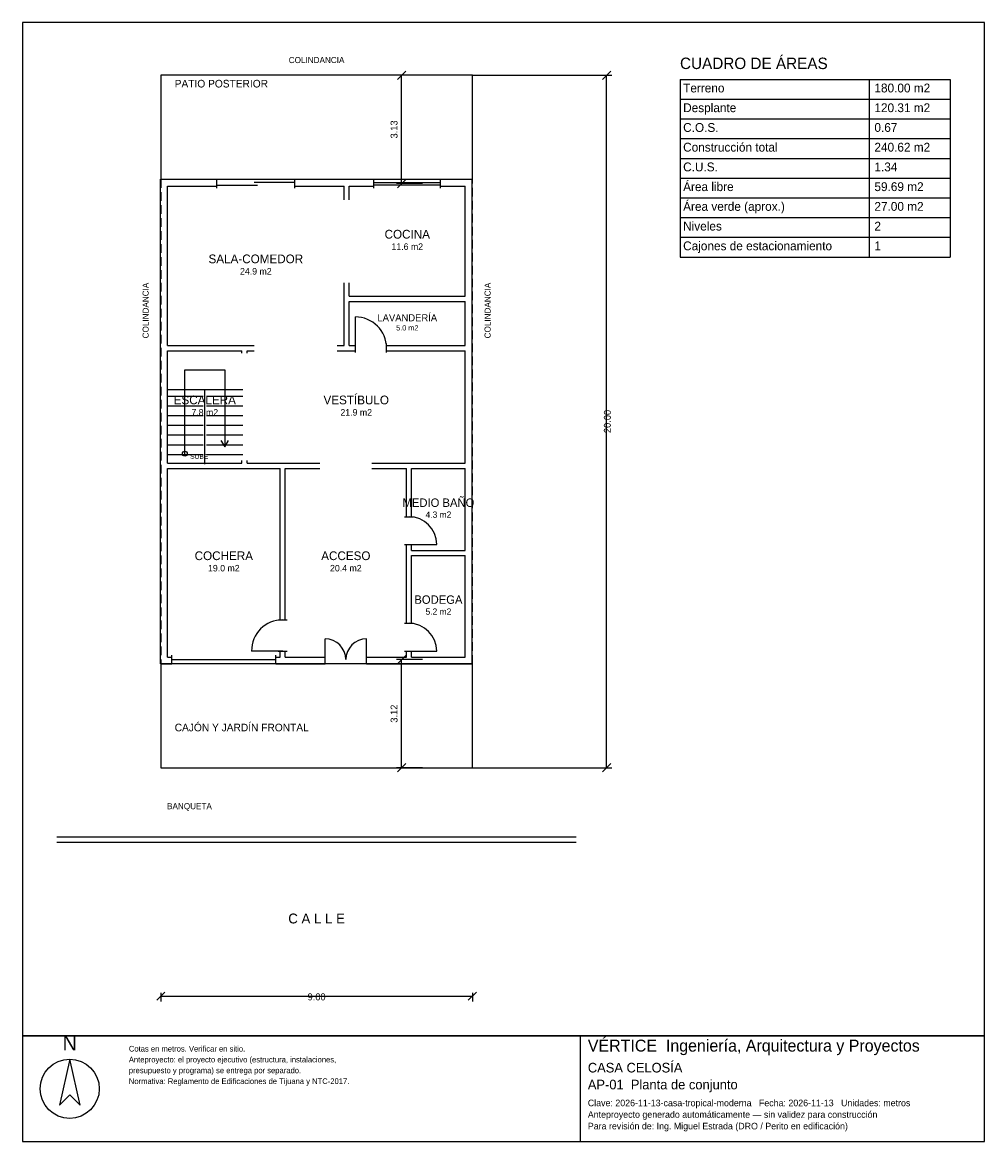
# Model space of a CAD drawing. Header units: metres. Extents: x -4 to 23.8, y -10.8 to 21.5.
import ezdxf
from ezdxf.enums import TextEntityAlignment as Align

# ---------------------------------------------------------------- set-up
doc = ezdxf.new("R2010")
doc.units = ezdxf.units.M
doc.header["$LTSCALE"] = 0.5
doc.linetypes.add('DASHED', pattern=[0.75, 0.5, -0.25])
for name, color, linetype in [('A-AREA', 252, 'CONTINUOUS'), ('A-ESCALERA', 6, 'CONTINUOUS'), ('A-EXTERIOR', 82, 'CONTINUOUS'), ('A-LIMITE', 1, 'DASHED'), ('A-MUROS', 7, 'CONTINUOUS'), ('A-PUERTAS', 2, 'CONTINUOUS'), ('A-TEXTO', 3, 'CONTINUOUS'), ('A-VANOS', 4, 'CONTINUOUS'), ('COTAS', 8, 'CONTINUOUS'), ('LAMINA', 9, 'CONTINUOUS')]:
    doc.layers.add(name, color=color, linetype=linetype)
doc.styles.get("Standard").update_dxf_attribs({"font": 'txt', "width": 0.9})

msp = doc.modelspace()

# ---------------------------------------------------------------- linework, layer by layer
at = {"layer": 'A-ESCALERA'}
for p, q in [((0.17, 10.92), (2.37, 10.92)), ((0.17, 10.73), (1.22, 10.73)), ((1.27, 8.77), (1.27, 10.92)), ((1.32, 10.73), (2.37, 10.73)), ((0.17, 10.45), (1.22, 10.45)), ((1.32, 10.45), (2.37, 10.45)), ((0.17, 10.17), (1.22, 10.17)), ((1.32, 10.17), (2.37, 10.17)), ((0.17, 9.89), (1.22, 9.89)), ((1.32, 9.89), (2.37, 9.89)), ((0.17, 9.61), (1.22, 9.61)), ((1.32, 9.61), (2.37, 9.61)), ((0.17, 9.33), (1.22, 9.33)), ((1.32, 9.33), (2.37, 9.33)), ((0.17, 9.05), (1.22, 9.05)), ((1.32, 9.05), (2.37, 9.05))]:
    msp.add_line(p, q, dxfattribs=at)
for points in [[(0.695, 9.07), (0.695, 11.495), (1.845, 11.495), (1.845, 9.27)], [(1.737, 9.45), (1.845, 9.27), (1.953, 9.45)]]:
    msp.add_lwpolyline(points, dxfattribs=at)
msp.add_circle((0.695, 9.07), 0.07, dxfattribs=at)
at = {"layer": 'A-EXTERIOR'}
for p, q in [((-3, -2), (12, -2)), ((-3, -2.15), (12, -2.15))]:
    msp.add_line(p, q, dxfattribs=at)
for points in [[(0, 17), (9, 17), (9, 20), (0, 20)], [(0, 0), (9, 0), (9, 3), (0, 3)]]:
    msp.add_lwpolyline(points, close=True, dxfattribs=at)
at = {"layer": 'A-LIMITE'}
msp.add_lwpolyline([(0, 0), (9, 0), (9, 20), (0, 20)], close=True, dxfattribs=at)
at = {"layer": 'A-MUROS'}
for p, q in [((-0.005, 16.995), (1.62, 16.995)), ((-0.005, 2.995), (-0.005, 16.995)), ((1.62, 16.74), (1.62, 17)), ((3.87, 16.74), (3.87, 17)), ((3.87, 16.995), (6.158, 16.995)), ((6.158, 16.74), (6.158, 17)), ((8.083, 16.74), (8.083, 17)), ((8.083, 16.995), (8.995, 16.995)), ((8.995, 2.995), (8.995, 16.995)), ((0.195, 16.795), (1.62, 16.795)), ((0.195, 12.195), (0.195, 16.795)), ((3.87, 16.795), (5.295, 16.795)), ((5.295, 16.407), (5.295, 16.795)), ((5.445, 16.795), (6.158, 16.795)), ((5.445, 16.407), (5.445, 16.795)), ((8.083, 16.795), (8.795, 16.795)), ((8.795, 13.62), (8.795, 16.795)), ((5.295, 12.195), (5.295, 14.008)), ((5.445, 13.62), (5.445, 14.008)), ((5.445, 13.62), (8.795, 13.62)), ((5.445, 13.47), (8.795, 13.47)), ((5.445, 12.195), (5.445, 13.47)), ((8.795, 12.195), (8.795, 13.47)), ((0.195, 12.195), (2.695, 12.195)), ((0.195, 12.045), (2.345, 12.045)), ((0.195, 8.795), (0.195, 12.045)), ((2.345, 11.97), (2.345, 12.045)), ((2.495, 12.045), (2.695, 12.045)), ((2.495, 11.97), (2.495, 12.045)), ((5.095, 12.195), (5.295, 12.195)), ((5.095, 12.045), (5.62, 12.045)), ((5.445, 12.195), (5.62, 12.195)), ((5.62, 11.99), (5.62, 12.25)), ((6.52, 11.99), (6.52, 12.25)), ((6.52, 12.195), (8.795, 12.195)), ((6.52, 12.045), (8.795, 12.045)), ((8.795, 8.795), (8.795, 12.045)), ((0.195, 8.795), (2.345, 8.795)), ((2.345, 8.795), (2.345, 8.87)), ((2.495, 8.795), (2.495, 8.87)), ((2.495, 8.795), (4.595, 8.795)), ((6.095, 8.795), (8.795, 8.795)), ((0.195, 8.645), (3.445, 8.645)), ((0.195, 3.195), (0.195, 8.645)), ((3.445, 4.27), (3.445, 8.645)), ((3.595, 8.645), (4.595, 8.645)), ((3.595, 4.27), (3.595, 8.645)), ((6.095, 8.645), (7.095, 8.645)), ((7.095, 7.25), (7.095, 8.645)), ((7.245, 8.645), (8.795, 8.645)), ((7.245, 7.25), (7.245, 8.645)), ((8.795, 6.275), (8.795, 8.645)), ((7.04, 7.25), (7.3, 7.25)), ((7.04, 6.45), (7.3, 6.45)), ((7.095, 4.17), (7.095, 6.45)), ((7.245, 6.275), (7.245, 6.45)), ((7.245, 6.275), (8.795, 6.275)), ((7.245, 6.125), (8.795, 6.125)), ((7.245, 4.17), (7.245, 6.125)), ((8.795, 3.195), (8.795, 6.125)), ((3.39, 4.27), (3.65, 4.27)), ((7.04, 4.17), (7.3, 4.17)), ((0.32, 2.99), (0.32, 3.25)), ((3.32, 2.99), (3.32, 3.25)), ((3.39, 3.37), (3.65, 3.37)), ((3.445, 3.195), (3.445, 3.37)), ((3.595, 3.195), (3.595, 3.37)), ((4.745, 2.99), (4.745, 3.25)), ((5.945, 2.99), (5.945, 3.25)), ((7.04, 3.37), (7.3, 3.37)), ((7.095, 3.195), (7.095, 3.37)), ((7.245, 3.195), (7.245, 3.37)), ((-0.005, 2.995), (0.32, 2.995)), ((0.195, 3.195), (0.32, 3.195)), ((3.32, 3.195), (3.445, 3.195)), ((3.32, 2.995), (4.745, 2.995)), ((3.595, 3.195), (4.745, 3.195)), ((5.945, 3.195), (7.095, 3.195)), ((5.945, 2.995), (8.995, 2.995)), ((7.245, 3.195), (8.795, 3.195))]:
    msp.add_line(p, q, dxfattribs=at)
at = {"layer": 'A-PUERTAS'}
for p, q in [((5.62, 12.12), (5.62, 13.02)), ((7.17, 6.45), (7.97, 6.45)), ((4.745, 3.12), (4.745, 3.72)), ((5.945, 3.12), (5.945, 3.72)), ((3.52, 3.37), (2.62, 3.37)), ((7.17, 3.37), (7.97, 3.37))]:
    msp.add_line(p, q, dxfattribs=at)
for centre, radius, start, end in [((5.62, 12.12), 0.9, 0, 90), ((7.17, 6.45), 0.8, 0, 90), ((3.52, 3.37), 0.9, 90, 180), ((7.17, 3.37), 0.8, 0, 90), ((4.745, 3.12), 0.6, 0, 90), ((5.945, 3.12), 0.6, 90, 180)]:
    msp.add_arc(centre, radius, start, end, dxfattribs=at)
at = {"layer": 'A-VANOS'}
for p, q in [((1.62, 16.83), (2.795, 16.83)), ((2.695, 16.91), (3.87, 16.91)), ((6.158, 16.9), (8.083, 16.9)), ((6.158, 16.84), (8.083, 16.84)), ((0.32, 3.12), (3.32, 3.12))]:
    msp.add_line(p, q, dxfattribs=at)
at = {"layer": 'COTAS'}
for p, q in [((6.8375, 19.88), (7.0775, 20.12)), ((12.76, 19.88), (13, 20.12)), ((7.5575, 20), (6.8075, 20)), ((6.9575, 16.87), (6.9575, 20)), ((9, 20), (13.03, 20)), ((12.88, 0), (12.88, 20)), ((15, 19.88), (22.8, 19.88)), ((15, 19.88), (15, 14.75)), ((20.46, 19.88), (20.46, 14.75)), ((22.8, 19.88), (22.8, 14.75)), ((15, 19.31), (22.8, 19.31)), ((15, 18.74), (22.8, 18.74)), ((15, 18.17), (22.8, 18.17)), ((15, 17.6), (22.8, 17.6)), ((7.5575, 16.87), (6.8075, 16.87)), ((6.8375, 16.75), (7.0775, 16.99)), ((15, 17.03), (22.8, 17.03)), ((15, 16.46), (22.8, 16.46)), ((15, 15.89), (22.8, 15.89)), ((15, 15.32), (22.8, 15.32)), ((15, 14.75), (22.8, 14.75)), ((6.8375, 3), (7.0775, 3.24)), ((7.5575, 3.12), (6.8075, 3.12)), ((6.9575, 0), (6.9575, 3.12)), ((7.5575, 0), (6.8075, 0)), ((6.8375, -0.12), (7.0775, 0.12)), ((9, 0), (13.03, 0)), ((12.76, -0.12), (13, 0.12)), ((-0.12, -6.72), (0.12, -6.48)), ((0, -6.5), (0, -6.75)), ((0, -6.6), (9, -6.6)), ((8.88, -6.72), (9.12, -6.48)), ((9, -6.5), (9, -6.75))]:
    msp.add_line(p, q, dxfattribs=at)
at = {"layer": 'LAMINA'}
msp.add_line((12.124, -10.8017), (12.124, -7.75), dxfattribs=at)
for points in [[(-4, -7.75), (23.8, -7.75), (23.8, 21.528), (-4, 21.528)], [(-4, -10.8017), (23.8, -10.8017), (23.8, -7.75), (-4, -7.75)], [(-2.6328, -8.4214), (-2.9319, -9.7458), (-2.6328, -9.4467), (-2.3338, -9.7458)]]:
    msp.add_lwpolyline(points, close=True, dxfattribs=at)
msp.add_circle((-2.6328, -9.2758), 0.8545, dxfattribs=at)

# ---------------------------------------------------------------- texts
at = {"layer": 'A-AREA'}
for s, height, p in [('11.6 m2', 0.189, (7.12, 14.9555)), ('24.9 m2', 0.189, (2.745, 14.243)), ('5.0 m2', 0.1527, (7.12, 12.6289)), ('7.8 m2', 0.189, (1.27, 10.168)), ('21.9 m2', 0.189, (5.645, 10.168)), ('4.3 m2', 0.1821, (8.02, 7.2171)), ('19.0 m2', 0.189, (1.82, 5.668)), ('20.4 m2', 0.189, (5.345, 5.668)), ('5.2 m2', 0.1821, (8.02, 4.4171))]:
    msp.add_text(s, height=height, dxfattribs=at).set_placement(p, align=Align.CENTER)
at = {"layer": 'A-ESCALERA'}
msp.add_text('SUBE', height=0.14, dxfattribs=at).set_placement((0.845, 8.92))
at = {"layer": 'A-TEXTO'}
for s, height, p in [('COLINDANCIA', 0.176, (4.5, 20.352)), ('COCINA', 0.252, (7.12, 15.2831)), ('SALA-COMEDOR', 0.252, (2.745, 14.5706)), ('LAVANDERÍA', 0.2036, (7.12, 12.8936)), ('ESCALERA', 0.252, (1.27, 10.4956)), ('VESTÍBULO', 0.252, (5.645, 10.4956)), ('MEDIO BAÑO', 0.2429, (8.02, 7.5329)), ('COCHERA', 0.252, (1.82, 5.9956)), ('ACCESO', 0.252, (5.345, 5.9956)), ('BODEGA', 0.2429, (8.02, 4.7329)), ('C A L L E', 0.286, (4.5, -4.5))]:
    msp.add_text(s, height=height, dxfattribs=at).set_placement(p, align=Align.CENTER)
for s, height, p in [('CUADRO DE ÁREAS', 0.33, (15, 20.18)), ('PATIO POSTERIOR', 0.22, (0.4, 19.648)), ('Terreno', 0.255, (15.09, 19.505)), ('180.00 m2', 0.255, (20.616, 19.505)), ('Desplante', 0.255, (15.09, 18.935)), ('120.31 m2', 0.255, (20.616, 18.935)), ('C.O.S.', 0.255, (15.09, 18.365)), ('0.67', 0.255, (20.616, 18.365)), ('Construcción total', 0.255, (15.09, 17.795)), ('240.62 m2', 0.255, (20.616, 17.795)), ('C.U.S.', 0.255, (15.09, 17.225)), ('1.34', 0.255, (20.616, 17.225)), ('Área libre', 0.255, (15.09, 16.655)), ('59.69 m2', 0.255, (20.616, 16.655)), ('Área verde (aprox.)', 0.255, (15.09, 16.085)), ('27.00 m2', 0.255, (20.616, 16.085)), ('Niveles', 0.255, (15.09, 15.515)), ('2', 0.255, (20.616, 15.515)), ('Cajones de estacionamiento', 0.255, (15.09, 14.945)), ('1', 0.255, (20.616, 14.945)), ('CAJÓN Y JARDÍN FRONTAL', 0.22, (0.4, 1.05)), ('BANQUETA', 0.176, (0.18, -1.2))]:
    msp.add_text(s, height=height, dxfattribs=at).set_placement(p)
for p in [(-0.352, 12.4), (9.528, 12.4)]:
    msp.add_text('COLINDANCIA', height=0.176, rotation=90, dxfattribs=at).set_placement(p)
at = {"layer": 'COTAS'}
for s, p in [('3.13', (6.8375, 18.435)), ('20.00', (13, 10)), ('3.12', (6.8375, 1.56))]:
    msp.add_text(s, height=0.2, rotation=90, dxfattribs=at).set_placement(p, align=Align.CENTER)
msp.add_text('9.00', height=0.2, dxfattribs=at).set_placement((4.5, -6.72), align=Align.CENTER)
at = {"layer": 'LAMINA'}
msp.add_text('N', height=0.4272, dxfattribs=at).set_placement((-2.6328, -8.165), align=Align.CENTER)
for s, height, p in [('VÉRTICE  Ingeniería, Arquitectura y Proyectos', 0.345, (12.3363, -8.2011)), ('Cotas en metros. Verificar en sitio.', 0.1645, (-0.9239, -8.2011)), ('Anteproyecto: el proyecto ejecutivo (estructura, instalaciones,', 0.1645, (-0.9239, -8.5137)), ('presupuesto y programa) se entrega por separado.', 0.1645, (-0.9239, -8.8263)), ('CASA CELOSÍA', 0.2786, (12.3363, -8.8048)), ('Normativa: Reglamento de Edificaciones de Tijuana y NTC-2017.', 0.1645, (-0.9239, -9.1389)), ('AP-01  Planta de conjunto', 0.2786, (12.3363, -9.2924)), ('Clave: 2026-11-13-casa-tropical-moderna   Fecha: 2026-11-13   Unidades: metros', 0.1911, (12.3363, -9.78)), ('Anteproyecto generado automáticamente — sin validez para construcción', 0.1911, (12.3363, -10.1144)), ('Para revisión de: Ing. Miguel Estrada (DRO / Perito en edificación)', 0.1911, (12.3363, -10.4487))]:
    msp.add_text(s, height=height, dxfattribs=at).set_placement(p)

doc.saveas('drawing.dxf')
